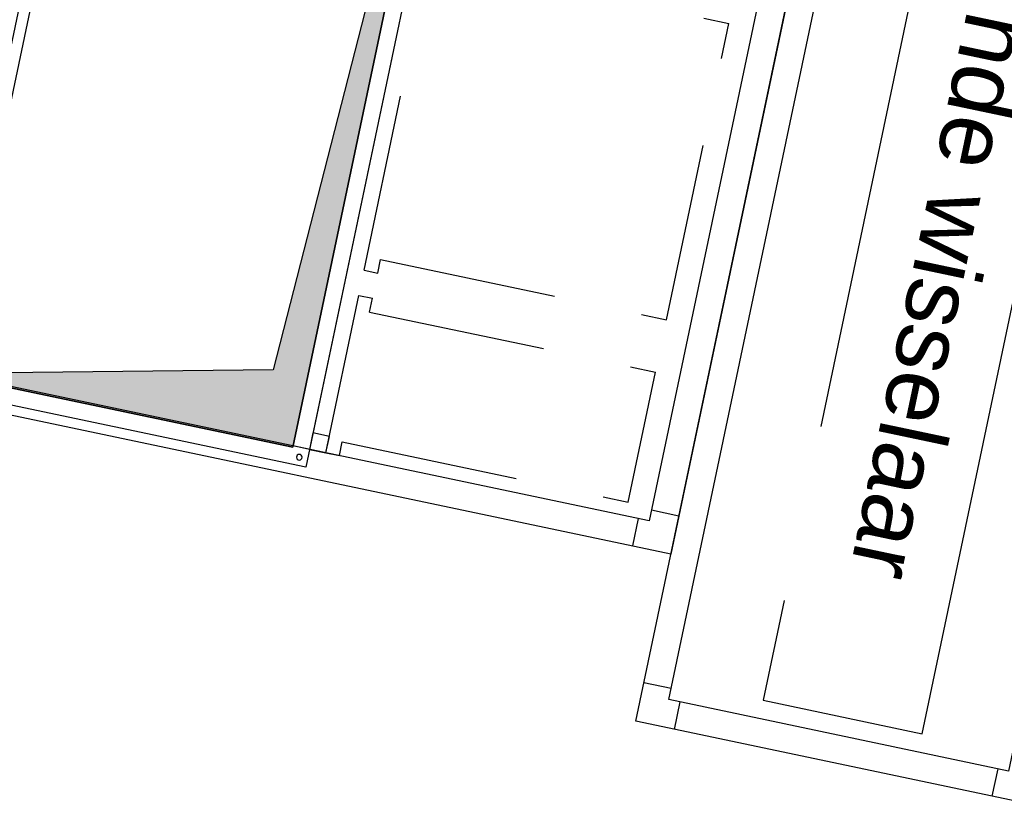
# Model space of a CAD drawing. Extents: x -156717 to 425753, y -51191 to 363295.
# Tile 112 of 256: x 85161 to 86920, y 108135 to 109535. Entities that reach past the tile are written whole.
import ezdxf

# ---------------------------------------------------------------- set-up
doc = ezdxf.new("R2010")
doc.units = 0
doc.header["$LTSCALE"] = 50
doc.linetypes.add('CACHE', pattern=[9.525, 6.35, -3.175])
doc.linetypes.add('FANTOME', pattern=[63.5, 31.75, -6.35, 6.35, -6.35, 6.35, -6.35])
doc.layers.get('0').update_dxf_attribs({"linetype": 'CONTINUOUS'})
for name, color, linetype in [('01', 7, 'CONTINUOUS'), ('HACHURES', 8, 'CONTINUOUS'), ('INTEROMPU', 1, 'CACHE'), ('MIXTE', 2, 'FANTOME'), ('TEXTE', 5, 'CONTINUOUS')]:
    doc.layers.add(name, color=color, linetype=linetype)
doc.styles.add('texte', font='ARIAL.TTF', dxfattribs={"height": 80})

# ---------------------------------------------------------------- blocks, each defined once
blk = doc.blocks.new('C5054')
at = {"layer": '01'}
for p, q in [((70, 1615), (70, 1665)), ((1300, 1615), (1300, 1665)), ((50, 1595), (0, 1595)), ((1320, 1595), (1370, 1595)), ((50, 70), (0, 70)), ((1320, 70), (1370, 70)), ((70, 50), (70, 0)), ((1300, 50), (1300, 0))]:
    blk.add_line(p, q, dxfattribs=at)
for points in [[(0, 0), (1370, 0), (1370, 1665), (0, 1665)], [(50, 50), (1320, 50), (1320, 1615), (50, 1615)]]:
    blk.add_lwpolyline(points, close=True, dxfattribs=at)
blk = doc.blocks.new('r52', base_point=(-38378.7, -5321.7))
blk.add_lwpolyline([(-37758.7, -5321.7), (-37728.7, -5321.7), (-37728.7, -6886.7), (-37758.7, -6886.7)], close=True)
blk = doc.blocks.new('P2')
at = {"layer": 'INTEROMPU'}
for p, q in [((0, 295.2), (0, -295.2)), ((0, 295.2), (25, 295.2)), ((25, 295.2), (25, 270.2)), ((25, 270.2), (547, 270.2)), ((547, 270.2), (547, -270.2)), ((25, -270.2), (547, -270.2)), ((25, -270.2), (25, -295.2)), ((0, -295.2), (25, -295.2))]:
    blk.add_line(p, q, dxfattribs=at)
blk = doc.blocks.new('P1')
at = {"layer": 'INTEROMPU'}
for p, q in [((0, 143.5), (0, -143.5)), ((0, 143.5), (25, 143.5)), ((25, 143.5), (25, 118.5)), ((25, 118.5), (547, 118.5)), ((547, 118.5), (547, -118.5)), ((25, -118.5), (547, -118.5)), ((25, -118.5), (25, -143.5)), ((0, -143.5), (25, -143.5))]:
    blk.add_line(p, q, dxfattribs=at)
blk = doc.blocks.new('psb50')
at = {"layer": 'INTEROMPU'}
for points in [[(30, 782.5), (30, 752.5), (0, 752.5), (0, 782.5)], [(30.1, -751.5), (30.1, -781.5), (0.1, -781.5), (0.1, -751.5)]]:
    blk.add_lwpolyline(points, close=True, dxfattribs=at)
for name, p in [('P1', (29.5, 639)), ('P2', (29.5, 154.5)), ('P2', (30.8, -482.5))]:
    blk.add_blockref(name, p)
blk = doc.blocks.new('ms6401570', base_point=(66148.2, -6232.7))
for points in [[(66118.2, -6902.7), (67748.2, -6902.7), (67748.2, -6202.7), (66118.2, -6202.7)], [(66148.2, -6872.7), (67718.2, -6872.7), (67718.2, -6232.7), (66148.2, -6232.7)]]:
    blk.add_lwpolyline(points, close=True)
blk.add_lwpolyline([(66148.2, -6872.7), (66148.2, -6232.7), (67718.2, -6232.7), (66276.1, -6295.4), (66148.2, -6872.7)])
at = {"color": 9}
for centre in [(66133.2, -6217.7), (67733.2, -6217.7), (66133.2, -6887.7), (67733.2, -6887.7)]:
    blk.add_circle(centre, 5, dxfattribs=at)

msp = doc.modelspace()

# ---------------------------------------------------------------- hatches: boundary and pattern name
at = {"layer": 'HACHURES'}
msp.add_hatch(color=1, dxfattribs=at).paths.add_polyline_path([(85022.72748, 108903.57874), (85613.94132, 108909.96412), (85972.13468, 110308.25876), (85649.0276, 108771.86629)])

# ---------------------------------------------------------------- linework, layer by layer
at = {"layer": '01', "color": 1}
for p, q in [((86324.83435, 108341.06299, 1430), (86275.90465, 108351.35302, 1430)), ((86340.29021, 108317.3751, 1430), (86330.00018, 108268.4454, 1430)), ((86907.87469, 108198.0107, 1430), (86897.58465, 108149.081, 1430))]:
    msp.add_line(p, q, dxfattribs=at)
at = {"layer": '01', "color": 1, "elevation": 1430}
for points in [[(86966.08623, 108134.67495), (86261.4986, 108282.85145), (86729.69518, 110509.15264), (87434.2828, 110360.97614)], [(86927.44657, 108193.89468), (86320.71833, 108321.49111), (86768.33484, 110449.9329), (87375.06307, 110322.33647)]]:
    msp.add_lwpolyline(points, close=True, dxfattribs=at)
at = {"layer": 'MIXTE', "color": 1, "elevation": 1430}
msp.add_lwpolyline([(87202.40996, 110303.10772), (86918.61772, 110362.78992), (86489.07282, 108320.27966), (86772.86506, 108260.59746), (87202.40996, 110303.10772)], dxfattribs=at)

# ---------------------------------------------------------------- block references
at = {"color": 1, "xscale": -1, "rotation": 258.1236251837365}
msp.add_blockref('ms6401570', (85649.0276, 108771.86629, 1430), dxfattribs=at)
at = {"color": 1, "rotation": 168.1236251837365}
msp.add_blockref('r52', (86285.62815, 108640.54233, 1430), dxfattribs=at)
at = {"color": 1, "extrusion": (0, 0, -1), "rotation": 191.8763748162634}
msp.add_blockref('psb50', (-85839.93896, 109533.88851, -1430), dxfattribs=at)
at = {"layer": '01', "color": 1, "xscale": -1, "rotation": 348.1236251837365}
for p in [(84983.59413, 108863.26955, 1430), (86324.26781, 108581.3226, 1430)]:
    msp.add_blockref('C5054', p, dxfattribs=at)

# ---------------------------------------------------------------- texts
at = {"layer": 'TEXTE', "color": 1, "style": 'texte'}
msp.add_text('Roterende wisselaar', height=120, rotation=258.12362518, dxfattribs=at).set_placement((86957.84341, 110047.66309, 1430))

doc.saveas('drawing.dxf')
